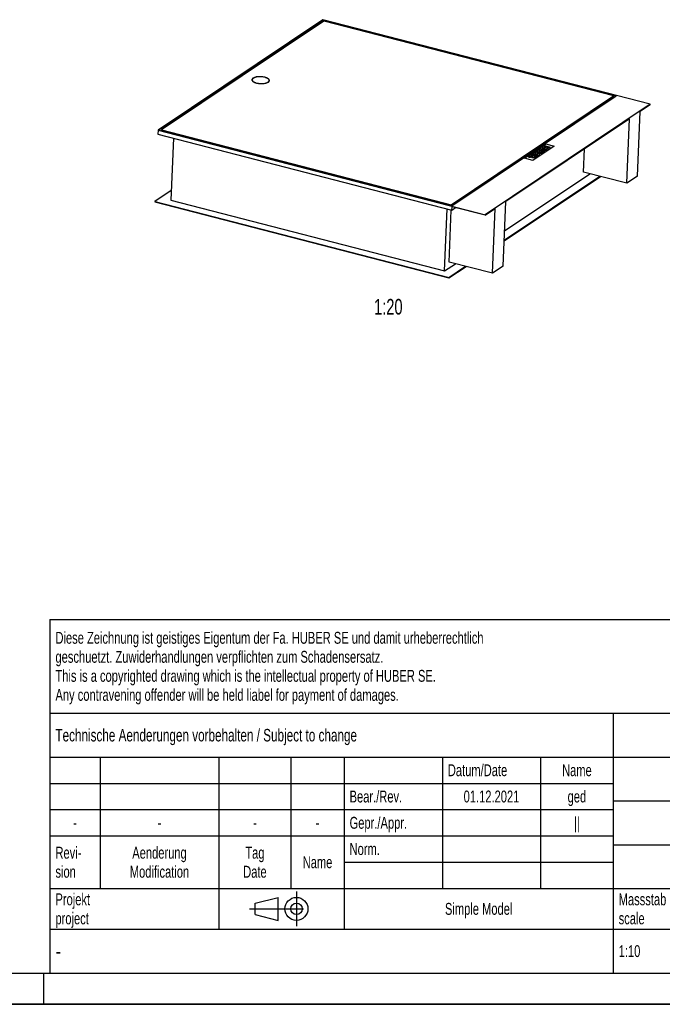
# Model space of a CAD drawing. Header units: millimetres. Extents: x 0 to 8400, y 0 to 5940.
# Tile 2 of 4: x 4523 to 6577, y 0 to 3146. Entities that reach past the tile are written whole.
import ezdxf

# ---------------------------------------------------------------- set-up
doc = ezdxf.new("R2010")
doc.units = ezdxf.units.MM
doc.header["$LTSCALE"] = 462
doc.linetypes.add('CENTER', pattern=[0.6, 0.375, -0.075, 0.075, -0.075])
doc.layers.get('0').update_dxf_attribs({"linetype": 'CONTINUOUS'})
for name, color, linetype in [('_ACHSEN', 7, 'CONTINUOUS'), ('_KURVEN', 7, 'CONTINUOUS'), ('_ZEICHNUNGSELEM', 7, 'CONTINUOUS')]:
    doc.layers.add(name, color=color, linetype=linetype)
doc.styles.get("Standard").update_dxf_attribs({"font": 'txt', "width": 0.7})
doc.styles.add('TEXTSTYLE_4', font='txt', dxfattribs={"width": 0.8})
doc.styles.add('TEXTSTYLE_5', font='txt')

# ---------------------------------------------------------------- blocks, each defined once
blk = doc.blocks.new('PROJEKTIONSMETHODE_1_BL3', base_point=(5360, 305))
at = {"color": 2, "linetype": 'CENTER'}
for p, q in [((5407.7, 360), (5407.7, 250)), ((5257.3, 305), (5462.7, 305))]:
    blk.add_line(p, q, dxfattribs=at)
at = {"color": 2, "linetype": 'Continuous'}
for p, q in [((5275.7, 323.3), (5349, 341.7)), ((5275.7, 286.7), (5275.7, 323.3)), ((5349, 268.3), (5349, 341.7)), ((5275.7, 286.7), (5349, 268.3))]:
    blk.add_line(p, q, dxfattribs=at)
for radius in [36.7, 18.3]:
    blk.add_circle((5407.7, 305), radius, dxfattribs=at)
blk = doc.blocks.new('*T16')
at = {"color": 3, "linetype": 'Continuous'}
for p, q in [((0, 0), (3680, 0)), ((0, 0), (0, -1130)), ((2400, 0), (2400, -440)), ((3680, 0), (3680, -1130)), ((0, -300), (2400, -300)), ((1800, -300), (1800, -1130)), ((0, -440), (3680, -440)), ((160, -440), (160, -860)), ((540, -440), (540, -990)), ((770, -440), (770, -860)), ((940, -440), (940, -990)), ((1254, -440), (1254, -860)), ((1568, -440), (1568, -860)), ((0, -524), (1800, -524)), ((1800, -580), (3680, -580)), ((0, -608), (1800, -608)), ((0, -692), (1800, -692)), ((1800, -720), (3680, -720)), ((940, -776), (1800, -776)), ((0, -860), (3680, -860)), ((2400, -860), (2400, -1130)), ((3420, -860), (3420, -1130)), ((0, -990), (3680, -990)), ((0, -1130), (3680, -1130))]:
    blk.add_line(p, q, dxfattribs=at)
at = {"layer": '_ZEICHNUNGSELEM', "color": 2, "linetype": 'Continuous', "line_spacing_factor": 0.96}
for s, insert, char_height, width, attachment_point in [('Diese Zeichnung ist geistiges Eigentum der Fa. HUBER SE und damit urheberrechtlich \\Pgeschuetzt. Zuwiderhandlungen verpflichten zum Schadensersatz.\\PThis is a copyrighted drawing which is the intellectual property of HUBER SE.\\PAny contravening offender will be held liabel for payment of damages.', (17.5, -39.8), 38, 4429.714, 1), ('Technische Aenderungen vorbehalten / Subject to change', (17.5, -350), 40, 3049.524, 1), ('ISO 2768-mK', (2100, -351), 38, 665.905, 2), ('Datum/Date', (1271.5, -463), 38, 584.476, 1), ('Name', (1684, -463), 38, 253.333, 2), ('Schachtabdeckung', (2740, -480), 60, 1360, 2), ('Bear./Rev.', (957.5, -547), 38, 544.667, 1), ('01.12.2021', (1411, -547), 38, 530.19, 2), ('ged', (1684, -547), 38, 177.333, 2), ('Gepr./Appr.', (957.5, -631), 38, 598.952, 1), ('||', (1684, -631), 38, 101.333, 2), ('manhole cover', (2740, -620), 60, 1128.571, 2), ('-', (80, -631), 38, 68.762, 2), ('-', (350, -631), 38, 68.762, 2), ('-', (655, -631), 38, 68.762, 2), ('-', (855, -631), 38, 68.762, 2), ('Aenderung\\PModification', (350, -726.6), 38, 591.714, 2), ('Norm. ', (957.5, -715), 38, 351.048, 1), ('Revi-\\Psion', (17.5, -726.6), 38, 276.857, 1), ('Tag\\PDate', (655, -726.6), 38, 220.762, 2), ('Name', (855, -757), 38, 253.333, 2), ('SD7.1 400-G 1000x 1000 H250', (2740, -760), 60, 2454.286, 2), ('Projekt\\Pproject', (17.5, -875.6), 38, 367.333, 1), ('Massstab\\Pscale', (1817.5, -875.6), 38, 448.762, 1), ('Nummer\\Pnumber', (2417.5, -875.6), 38, 372.762, 1), ('Blatt\\Psheet', (3550, -875.6), 38, 260.571, 2), ('Simple Model', (1370, -906), 38, 656.857, 2), ('1/1', (3550, -1041), 38, 159.238, 2), ('1:10', (1817.5, -1041), 38, 188.19, 1)]:
    blk.add_mtext(s, dxfattribs=dict(at, insert=insert, char_height=char_height, width=width, attachment_point=attachment_point))
for s, insert, char_height, width, attachment_point, style in [('51711661', (3402.5, -1020), 80, 853.333, 3, 'TEXTSTYLE_5'), ('-', (17.5, -1035), 50, 36.667, 1, 'TEXTSTYLE_4')]:
    blk.add_mtext(s, dxfattribs=dict(at, insert=insert, char_height=char_height, width=width, attachment_point=attachment_point, style=style))

msp = doc.modelspace()

# ---------------------------------------------------------------- linework, layer by layer
at = {"color": 7, "linetype": 'Continuous'}
for p, q in [((5492.36, 3146.3), (4965.42, 2793.28)), ((6538.16, 2876.06), (5492.36, 3146.3)), ((5493.12, 3145.2), (4968.14, 2793.49)), ((5495.42, 3141.88), (4976.31, 2794.1)), ((5492.91, 3140.2), (5493.12, 3145.2)), ((6429.11, 2903.33), (5493.12, 3145.2)), ((6420.95, 2902.71), (5495.42, 3141.88)), ((5266.33, 2952.45), (5266.41, 2954.29)), ((5320.28, 2950.13), (5320.36, 2951.97)), ((5901.76, 2553.1), (6420.87, 2900.88)), ((5901.84, 2554.93), (6420.95, 2902.71)), ((5904.13, 2551.62), (6429.11, 2903.33)), ((6417.12, 2895.29), (6413.81, 2896.15)), ((6420.95, 2902.71), (6420.87, 2900.88)), ((6538.16, 2876.06), (6011.22, 2523.04)), ((6538.08, 2874.22), (6506.31, 2852.94)), ((6538.08, 2874.22), (6538.16, 2876.06)), ((6497.43, 2646.47), (6506.31, 2852.94)), ((6472.09, 2830.01), (6077.13, 2565.41)), ((6463.22, 2623.55), (6472.09, 2830.01)), ((4965.42, 2793.28), (4964.87, 2780.44)), ((4964.87, 2780.44), (5904.35, 2537.67)), ((4965.42, 2793.28), (6011.22, 2523.04)), ((4968.14, 2793.49), (5904.13, 2551.62)), ((4976.31, 2794.1), (4976.23, 2792.27)), ((4976.23, 2792.27), (5901.76, 2553.1)), ((4976.31, 2794.1), (5901.84, 2554.93)), ((4980.6, 2791.14), (4979.66, 2790.51)), ((5014.49, 2767.61), (5005.97, 2569.49)), ((6324.65, 2659.35), (6327.83, 2733.37)), ((6071.72, 2439.47), (6378.97, 2645.32)), ((6071.8, 2441.31), (6377.05, 2645.81)), ((6073.12, 2472.13), (6344.81, 2654.15)), ((6463.22, 2623.55), (6324.65, 2659.35)), ((6497.43, 2646.47), (6463.22, 2623.55)), ((5007.3, 2600.32), (4955.64, 2565.71)), ((4955.64, 2565.71), (4955.56, 2563.88)), ((4955.56, 2563.88), (5895.04, 2321.11)), ((4955.64, 2565.71), (5895.12, 2322.94)), ((5005.97, 2569.49), (5880.96, 2343.39)), ((5901.84, 2554.93), (5901.76, 2553.1)), ((5904.35, 2537.67), (5904.82, 2548.68)), ((6011.14, 2521.2), (5904.82, 2548.68)), ((6068.26, 2358.95), (6077.13, 2565.41)), ((5880.96, 2343.39), (5889.47, 2541.51)), ((5895.47, 2371.83), (5902.62, 2538.11)), ((5904.35, 2537.67), (5916.34, 2545.7)), ((6011.14, 2521.2), (6042.92, 2542.49)), ((6011.14, 2521.2), (6011.22, 2523.04)), ((6034.04, 2336.02), (6042.92, 2542.49)), ((5880.96, 2343.39), (5915.63, 2366.62)), ((6034.04, 2336.02), (5895.47, 2371.83)), ((5895.04, 2321.11), (5949.8, 2357.79)), ((5895.12, 2322.94), (5947.88, 2358.29)), ((6068.26, 2358.95), (6034.04, 2336.02)), ((5895.12, 2322.94), (5895.04, 2321.11)), ((0, 0), (8400, 0))]:
    msp.add_line(p, q, dxfattribs=at)
at = {"color": 5, "linetype": 'Continuous'}
msp.add_line((100, 100), (8300, 100), dxfattribs=at)
at = {"color": 3, "linetype": 'Continuous'}
for p, q in [((4600, 0), (4600, 100)), ((8400, 0), (0, 0))]:
    msp.add_line(p, q, dxfattribs=at)
at = {"color": 7, "linetype": 'Continuous'}
for points, knots in [([(5269.85, 2959.21), (5269.34, 2958.87), (5268.42, 2958.16), (5267.32, 2956.95), (5266.62, 2955.65), (5266.43, 2954.73), (5266.41, 2954.29)], [0, 0, 0, 0, 0.2957975, 0.5552779, 0.7858516, 1, 1, 1, 1]), ([(5320.36, 2951.97), (5320.38, 2952.57), (5320.15, 2953.86), (5319.03, 2955.66), (5317.25, 2957.34), (5314.85, 2958.9), (5311.88, 2960.3), (5307.07, 2961.98), (5300.25, 2963.4), (5291.65, 2964.04), (5283.24, 2963.59), (5276.78, 2962.31), (5272.45, 2960.71), (5270.64, 2959.74), (5269.85, 2959.21)], [0, 0, 0, 0, 0.032266, 0.0687481, 0.1120977, 0.1633455, 0.2224327, 0.288616, 0.437095, 0.5963488, 0.7518959, 0.8898749, 0.9488602, 1, 1, 1, 1]), ([(5266.41, 2954.29), (5266.38, 2953.69), (5266.61, 2952.39), (5267.73, 2950.59), (5269.51, 2948.91), (5271.91, 2947.35), (5274.89, 2945.95), (5279.69, 2944.27), (5286.51, 2942.85), (5295.11, 2942.21), (5303.53, 2942.66), (5309.99, 2943.94), (5314.31, 2945.55), (5316.12, 2946.52), (5316.91, 2947.05)], [0, 0, 0, 0, 0.032266, 0.0687481, 0.1120977, 0.1633455, 0.2224327, 0.288616, 0.437095, 0.5963488, 0.7518959, 0.8898749, 0.9488602, 1, 1, 1, 1]), ([(5316.91, 2947.05), (5317.42, 2947.39), (5318.34, 2948.09), (5319.44, 2949.31), (5320.15, 2950.6), (5320.34, 2951.52), (5320.36, 2951.97)], [0, 0, 0, 0, 0.2957975, 0.5552779, 0.7858516, 1, 1, 1, 1])]:
    msp.add_open_spline(points, degree=3, knots=knots, dxfattribs=at)
at = {"layer": '_ACHSEN', "color": 7, "linetype": 'Continuous'}
for points, knots in [([(5307.07, 2962.3), (5304.87, 2962.86), (5300.28, 2963.74), (5293.25, 2964.33), (5286.24, 2964.22), (5279.68, 2963.42), (5274, 2961.98), (5270.04, 2960.23), (5267.68, 2958.52), (5266.44, 2957.21), (5265.64, 2955.81), (5265.43, 2954.81), (5265.41, 2954.33)], [0, 0, 0, 0, 0.149743, 0.3074875, 0.4644732, 0.6120156, 0.7424213, 0.8501086, 0.8948338, 0.9338399, 0.9682411, 1, 1, 1, 1]), ([(5321.36, 2951.93), (5321.38, 2952.43), (5321.23, 2953.49), (5320.49, 2955.02), (5319.27, 2956.48), (5316.88, 2958.46), (5312.78, 2960.58), (5309.11, 2961.77), (5307.07, 2962.3)], [0, 0, 0, 0, 0.0804222, 0.1680738, 0.2682008, 0.3836431, 0.6625976, 1, 1, 1, 1]), ([(5265.41, 2954.33), (5265.39, 2953.83), (5265.53, 2952.76), (5266.27, 2951.24), (5267.49, 2949.77), (5269.88, 2947.8), (5273.98, 2945.67), (5277.65, 2944.49), (5279.69, 2943.96)], [0, 0, 0, 0, 0.0804222, 0.1680738, 0.2682008, 0.3836431, 0.6625976, 1, 1, 1, 1]), ([(5266.7, 2955.69), (5266.55, 2955.52), (5266.02, 2954.83), (5265.62, 2954.03), (5265.47, 2953.41)], [0, 0, 0, 0, 0.2687678, 1, 1, 1, 1]), ([(5266.7, 2955.69), (5266.55, 2955.52), (5266.02, 2954.83), (5265.62, 2954.03), (5265.47, 2953.41)], [0, 0, 0, 0, 0.2687678, 1, 1, 1, 1]), ([(5266.33, 2952.45), (5266.32, 2952.33), (5266.32, 2951.85), (5266.4, 2951.37), (5266.5, 2951.03)], [0, 0, 0, 0, 0.2468025, 1, 1, 1, 1]), ([(5279.69, 2943.96), (5281.89, 2943.39), (5286.48, 2942.52), (5293.51, 2941.92), (5300.53, 2942.03), (5307.08, 2942.83), (5312.76, 2944.27), (5316.72, 2946.02), (5319.08, 2947.74), (5320.32, 2949.04), (5321.12, 2950.44), (5321.33, 2951.44), (5321.36, 2951.93)], [0, 0, 0, 0, 0.149743, 0.3074875, 0.4644732, 0.6120156, 0.7424213, 0.8501086, 0.8948338, 0.9338399, 0.9682411, 1, 1, 1, 1]), ([(5319.98, 2948.73), (5320.02, 2948.84), (5320.18, 2949.3), (5320.26, 2949.78), (5320.28, 2950.13)], [0, 0, 0, 0, 0.2554296, 1, 1, 1, 1]), ([(5321.22, 2951), (5321.19, 2951.2), (5320.99, 2952.06), (5320.57, 2952.85), (5320.18, 2953.39)], [0, 0, 0, 0, 0.2353439, 1, 1, 1, 1])]:
    msp.add_open_spline(points, degree=3, knots=knots, dxfattribs=at)
at = {"layer": '_KURVEN', "color": 4, "linetype": 'Continuous'}
for p, q in [((6136.76, 2703.42), (6205.2, 2749.27)), ((6231.34, 2742.51), (6162.91, 2696.67)), ((6195.46, 2738.7), (6192.42, 2736.67)), ((6202.51, 2736.88), (6195.46, 2738.7)), ((6201.78, 2742.94), (6198.76, 2740.91)), ((6198.76, 2740.91), (6205.81, 2739.09)), ((6219.21, 2738.43), (6201.78, 2742.94)), ((6205.81, 2739.09), (6202.51, 2736.88)), ((6205.2, 2749.27), (6231.34, 2742.51)), ((6206.79, 2735.77), (6210.09, 2737.98)), ((6210.09, 2737.98), (6216.19, 2736.41)), ((6216.19, 2736.41), (6219.21, 2738.43)), ((6152.31, 2709.79), (6148.9, 2707.51)), ((6148.9, 2707.51), (6155.41, 2707.19)), ((6159.25, 2709.5), (6152.31, 2709.79)), ((6158.51, 2713.95), (6155.48, 2711.92)), ((6155.48, 2711.92), (6162.55, 2710.09)), ((6175.94, 2709.45), (6158.51, 2713.95)), ((6168.42, 2720.59), (6160.18, 2715.07)), ((6160.18, 2715.07), (6164.13, 2714.05)), ((6162.55, 2710.09), (6162.29, 2709.91)), ((6164.13, 2714.05), (6169.34, 2717.54)), ((6164.57, 2708.38), (6165.85, 2709.24)), ((6165.85, 2709.24), (6169.39, 2708.32)), ((6169.39, 2708.32), (6168.06, 2707.43)), ((6172.78, 2716.65), (6168.08, 2713.5)), ((6168.08, 2713.5), (6171.63, 2712.58)), ((6185.85, 2716.08), (6168.42, 2720.59)), ((6169.34, 2717.54), (6172.78, 2716.65)), ((6170.91, 2706.07), (6175.94, 2709.45)), ((6171.63, 2712.58), (6176.33, 2715.73)), ((6179.03, 2727.7), (6173.82, 2724.2)), ((6179.1, 2715.02), (6174.04, 2711.62)), ((6174.04, 2711.62), (6177.76, 2710.66)), ((6176.33, 2715.73), (6179.1, 2715.02)), ((6177.76, 2710.66), (6185.85, 2716.08)), ((6178.19, 2723.65), (6179.73, 2724.69)), ((6196.46, 2723.19), (6179.03, 2727.7)), ((6179.73, 2724.69), (6183.26, 2723.77)), ((6183.26, 2723.77), (6181.73, 2722.75)), ((6185.27, 2722.04), (6186.58, 2722.92)), ((6186.58, 2722.92), (6189.88, 2722.06)), ((6188.08, 2727.22), (6198.47, 2724.54)), ((6189.88, 2722.06), (6188.55, 2721.17)), ((6190.81, 2719.4), (6196.46, 2723.19)), ((6201.48, 2726.56), (6190.84, 2729.31)), ((6192.42, 2736.67), (6209.85, 2732.16)), ((6194.18, 2731.54), (6204.83, 2728.79)), ((6207.84, 2730.81), (6197.45, 2733.5)), ((6198.47, 2724.54), (6201.48, 2726.56)), ((6204.83, 2728.79), (6207.84, 2730.81)), ((6212.89, 2734.2), (6206.79, 2735.77)), ((6209.85, 2732.16), (6212.89, 2734.2)), ((6162.91, 2696.67), (6136.76, 2703.42))]:
    msp.add_line(p, q, dxfattribs=at)
for points in [[(6156.91, 2707.19), (6156.24, 2707.17), (6155.74, 2707.17), (6155.41, 2707.19)], [(6158.31, 2707.28), (6158.05, 2707.24), (6157.6, 2707.21), (6156.91, 2707.19)], [(6159.75, 2707.64), (6159.17, 2707.45), (6158.68, 2707.33), (6158.31, 2707.28)], [(6159.25, 2709.5), (6160.15, 2709.46), (6160.77, 2709.47), (6161.14, 2709.52)], [(6159.37, 2706.75), (6159.35, 2706.99), (6159.48, 2707.29), (6159.75, 2707.64)], [(6160.12, 2705.67), (6159.65, 2706), (6159.4, 2706.37), (6159.37, 2706.75)], [(6161.14, 2709.52), (6161.62, 2709.6), (6162.01, 2709.73), (6162.29, 2709.91)], [(6164, 2707.79), (6163.88, 2707.63), (6163.9, 2707.48), (6164.07, 2707.32)], [(6164.57, 2708.38), (6164.44, 2708.3), (6164.24, 2708.1), (6164, 2707.79)], [(6164.07, 2707.32), (6164.23, 2707.16), (6164.51, 2707.03), (6164.89, 2706.93)], [(6164.89, 2706.93), (6165.45, 2706.78), (6165.98, 2706.74), (6166.48, 2706.8)], [(6166.48, 2706.8), (6166.98, 2706.85), (6167.52, 2707.07), (6168.06, 2707.43)], [(6170.91, 2706.07), (6169.98, 2705.45), (6169.12, 2705.01), (6168.34, 2704.75)], [(6172.12, 2722.32), (6172.12, 2722.56), (6172.31, 2722.86), (6172.7, 2723.23)], [(6172.87, 2721.23), (6172.39, 2721.58), (6172.14, 2721.94), (6172.12, 2722.32)], [(6172.7, 2723.23), (6173.22, 2723.73), (6173.6, 2724.06), (6173.82, 2724.2)], [(6174.96, 2720.36), (6174.05, 2720.6), (6173.35, 2720.89), (6172.87, 2721.23)], [(6178.21, 2719.98), (6177.14, 2719.95), (6176.06, 2720.08), (6174.96, 2720.36)], [(6178.19, 2723.65), (6177.67, 2723.31), (6177.46, 2723.02), (6177.58, 2722.79)], [(6177.58, 2722.79), (6177.7, 2722.56), (6178.03, 2722.38), (6178.59, 2722.23)], [(6181.32, 2720.62), (6180.31, 2720.23), (6179.28, 2720.02), (6178.21, 2719.98)], [(6178.59, 2722.23), (6179.1, 2722.1), (6179.62, 2722.07), (6180.15, 2722.13)], [(6180.15, 2722.13), (6180.67, 2722.19), (6181.2, 2722.39), (6181.73, 2722.75)], [(6181.43, 2719.61), (6181.17, 2719.9), (6181.14, 2720.24), (6181.32, 2720.62)], [(6183.54, 2718.56), (6182.51, 2718.83), (6181.81, 2719.18), (6181.43, 2719.61)], [(6183.88, 2729.35), (6183.58, 2729.78), (6183.51, 2730.17), (6183.65, 2730.53)], [(6187.39, 2718.27), (6186.05, 2718.15), (6184.77, 2718.25), (6183.54, 2718.56)], [(6183.65, 2730.53), (6183.86, 2731.02), (6184.36, 2731.54), (6185.18, 2732.09)], [(6185.44, 2728.16), (6184.7, 2728.52), (6184.19, 2728.91), (6183.88, 2729.35)], [(6185.27, 2722.04), (6184.8, 2721.72), (6184.61, 2721.47), (6184.71, 2721.27)], [(6184.71, 2721.27), (6184.81, 2721.07), (6185.15, 2720.9), (6185.69, 2720.76)], [(6185.18, 2732.09), (6185.66, 2732.42), (6186.24, 2732.75), (6186.92, 2733.09)], [(6188.08, 2727.22), (6187.04, 2727.49), (6186.18, 2727.8), (6185.44, 2728.16)], [(6185.69, 2720.76), (6186.19, 2720.63), (6186.69, 2720.59), (6187.16, 2720.64)], [(6186.92, 2733.09), (6187.6, 2733.44), (6188.3, 2733.7), (6189.03, 2733.86)], [(6187.16, 2720.64), (6187.63, 2720.69), (6188.1, 2720.87), (6188.55, 2721.17)], [(6190.81, 2719.4), (6189.87, 2718.77), (6188.73, 2718.4), (6187.39, 2718.27)], [(6189.49, 2731.2), (6188.97, 2730.86), (6188.83, 2730.51), (6189.06, 2730.18)], [(6189.03, 2733.86), (6189.77, 2734.02), (6190.61, 2734.12), (6191.57, 2734.16)], [(6189.06, 2730.18), (6189.28, 2729.85), (6189.88, 2729.56), (6190.84, 2729.31)], [(6191.52, 2731.82), (6190.69, 2731.77), (6190.02, 2731.56), (6189.49, 2731.2)], [(6194.18, 2731.54), (6193.23, 2731.79), (6192.35, 2731.88), (6191.52, 2731.82)], [(6191.57, 2734.16), (6192.54, 2734.21), (6193.42, 2734.18), (6194.22, 2734.07)], [(6194.22, 2734.07), (6195.52, 2733.91), (6196.59, 2733.72), (6197.45, 2733.5)], [(6162.28, 2704.79), (6161.31, 2705.04), (6160.6, 2705.33), (6160.12, 2705.67)], [(6165.55, 2704.36), (6164.48, 2704.36), (6163.39, 2704.5), (6162.28, 2704.79)], [(6168.34, 2704.75), (6167.56, 2704.49), (6166.63, 2704.37), (6165.55, 2704.36)]]:
    msp.add_open_spline(points, degree=3, dxfattribs=at)

# ---------------------------------------------------------------- block references
msp.add_blockref('*T16', (4620, 1230))
at = {"color": 2, "linetype": 'Continuous'}
msp.add_blockref('PROJEKTIONSMETHODE_1_BL3', (5360, 305), dxfattribs=at)

# ---------------------------------------------------------------- texts
at = {"layer": '_ZEICHNUNGSELEM', "color": 2, "linetype": 'Continuous', "insert": (5746.86, 2254.11), "char_height": 50, "width": 187.5, "attachment_point": 3, "line_spacing_factor": 0.9}
msp.add_mtext('1:20', dxfattribs=at)

doc.saveas('drawing.dxf')
